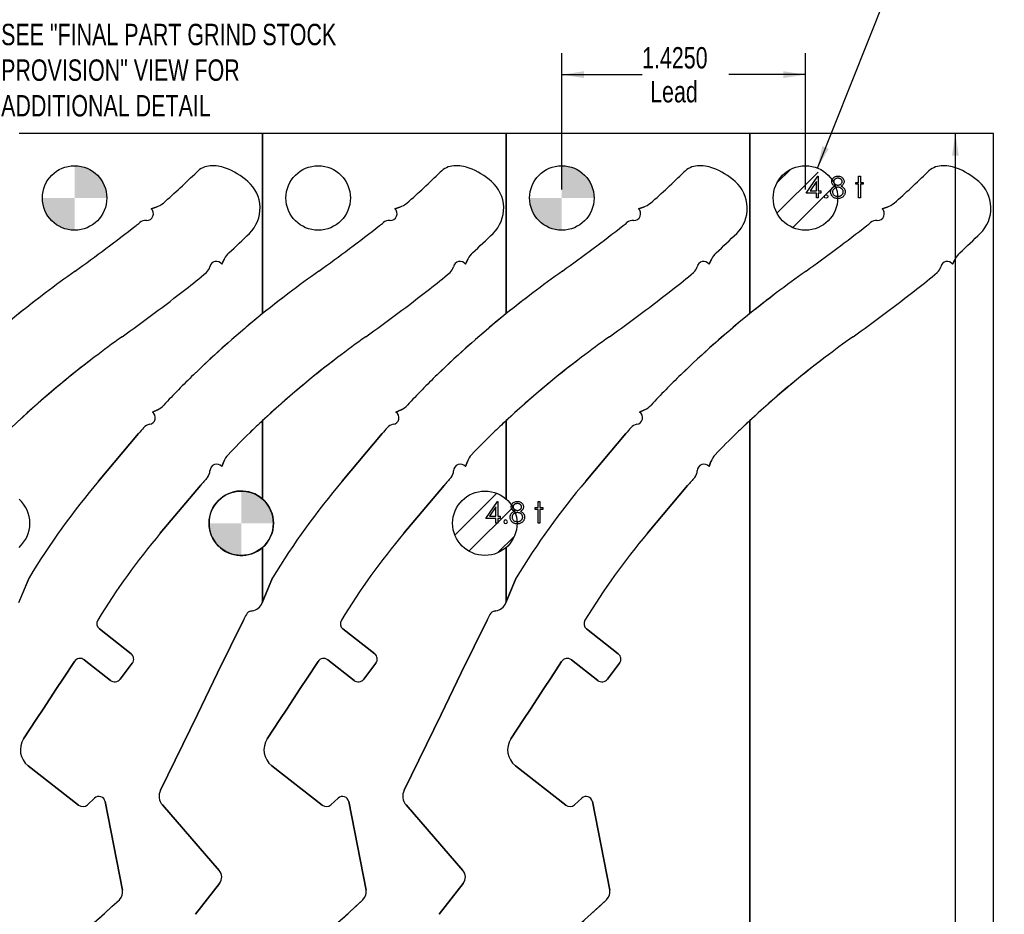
# Model space of a CAD drawing. Header units: inches. Extents: x 0.1 to 87.3, y 0.1 to 33.9.
# Tile 113 of 174: x 42.7 to 48.4, y 22.2 to 27.4. Entities that reach past the tile are written whole.
import ezdxf

# ---------------------------------------------------------------- set-up
doc = ezdxf.new("R2010")
doc.units = ezdxf.units.IN
doc.header["$MEASUREMENT"] = 0
doc.layers.add('DIMENSIONS', color=171, linetype='Continuous')
doc.layers.add('NOTES', color=5, linetype='Continuous')
doc.styles.add('SLDTEXTSTYLE0', font='TXT', dxfattribs={"width": 0.75})
doc.dimstyles.new('SLDDIMSTYLE0', dxfattribs={"dimtxt": 0.125, "dimasz": 0.13, "dimexe": 0, "dimexo": 0.0625, "dimgap": 0.03125, "dimtad": 0, "dimtih": 1, "dimtoh": 1, "dimdec": 4, "dimrnd": 1e-09, "dimzin": 4, "dimdsep": 46, "dimtxsty": 'SLDTEXTSTYLE0', "dimsah": 1, "dimcen": 0.09, "dimadec": 0, "dimazin": 1, "dimtfac": 1, "dimtdec": 4, "dimtofl": 0, "dimtmove": 0, "dimatfit": 3, "dimfxl": 1, "dimfrac": 2, "dimtolj": 1, "dimtzin": 12, "dimarcsym": 0})
doc.dimstyles.new('SLDDIMSTYLE1', dxfattribs={"dimtxt": 0.125, "dimasz": 0.13, "dimexe": 0, "dimexo": 0.0625, "dimgap": 0.03125, "dimtad": 0, "dimtih": 1, "dimtoh": 1, "dimdec": 4, "dimrnd": 1e-09, "dimzin": 4, "dimdsep": 46, "dimtxsty": 'SLDTEXTSTYLE0', "dimsah": 1, "dimcen": 0, "dimadec": 0, "dimazin": 1, "dimtfac": 1, "dimtdec": 4, "dimtofl": 0, "dimtmove": 0, "dimatfit": 3, "dimfxl": 1, "dimfrac": 2, "dimtolj": 1, "dimtzin": 12, "dimarcsym": 0})

# ---------------------------------------------------------------- blocks, each defined once
blk = doc.blocks.new('SW_HATCH_1')
at = {"color": 0, "linetype": 'Continuous', "lineweight": 18}
for p, q in [((0, 0), (-0.0791, -0.0791)), ((0.1619, -0.0149), (-0.0786, -0.2554)), ((0.261, -0.0926), (0.0135, -0.3401))]:
    blk.add_line(p, q, dxfattribs=at)
blk = doc.blocks.new('SW_HATCH_3')
at = {"color": 0, "linetype": 'Continuous', "lineweight": 18}
for p, q in [((0, 0), (-0.2447, -0.2447)), ((0.0945, -0.0823), (-0.1624, -0.3392)), ((0.1036, -0.2499), (0.0052, -0.3483))]:
    blk.add_line(p, q, dxfattribs=at)
blk = doc.blocks.new('_D')
at = {"layer": 'DIMENSIONS'}
for p, q in [((48.1618, 20.4384), (48.1618, 26.7484)), ((48.1618, 19.6468), (48.1618, 20.4384)), ((48.4118, 19.6468), (48.1618, 19.6468))]:
    blk.add_line(p, q, dxfattribs=at)
for points in [[(48.1618, 26.7484), (48.1418, 26.6184), (48.1818, 26.6184)], [(48.1618, 20.4384), (48.1818, 20.5684), (48.1418, 20.5684)]]:
    blk.add_solid(points, dxfattribs=at)
at = {"layer": 'DIMENSIONS', "char_height": 0.125, "attachment_point": 1, "style": 'SLDTEXTSTYLE0'}
for s, insert in [('6.3100', (48.4118, 19.8079)), ('COIL', (48.4684, 19.6095))]:
    blk.add_mtext(s, dxfattribs=dict(at, insert=insert))
blk = doc.blocks.new('_D_1')
at = {"layer": 'DIMENSIONS'}
for p, q in [((47.3545, 26.5464), (47.9244, 27.9742)), ((47.9244, 27.9742), (47.6744, 27.9742))]:
    blk.add_line(p, q, dxfattribs=at)
blk.add_solid([(47.3545, 26.5464), (47.4212, 26.6597), (47.3841, 26.6746)], dxfattribs=at)
at = {"layer": 'DIMENSIONS', "char_height": 0.125, "attachment_point": 1, "style": 'SLDTEXTSTYLE0'}
for s, insert in [('3X', (46.8301, 28.0368)), ('%%c', (47.0702, 28.0348)), ('.3770', (47.2587, 28.0368))]:
    blk.add_mtext(s, dxfattribs=dict(at, insert=insert))
blk = doc.blocks.new('_D_7')
at = {"layer": 'DIMENSIONS'}
for p, q in [((45.8596, 26.4214), (45.8596, 27.218)), ((47.2846, 26.4214), (47.2846, 27.218)), ((45.8596, 27.093), (46.3289, 27.093)), ((47.2846, 27.093), (46.8369, 27.093))]:
    blk.add_line(p, q, dxfattribs=at)
for points in [[(45.8596, 27.093), (45.9896, 27.073), (45.9896, 27.113)], [(47.2846, 27.093), (47.1546, 27.113), (47.1546, 27.073)]]:
    blk.add_solid(points, dxfattribs=at)
at = {"layer": 'DIMENSIONS', "char_height": 0.125, "attachment_point": 1, "style": 'SLDTEXTSTYLE0'}
for s, insert in [('1.4250', (46.3289, 27.2541)), ('Lead', (46.3762, 27.0557))]:
    blk.add_mtext(s, dxfattribs=dict(at, insert=insert))
blk = doc.blocks.new('SW_DOWELSYMBOL_0')
at = {"linetype": 'Continuous', "lineweight": 18}
h = blk.add_hatch(color=0, dxfattribs=at)
edge = h.paths.add_edge_path(flags=0)
edge.add_arc((0, 0), 0.1885, 0, 90)
edge.add_line((0, 0.1885), (0, 0))
edge.add_line((0, 0), (0.1885, 0))
h = blk.add_hatch(color=0, dxfattribs=at)
edge = h.paths.add_edge_path(flags=0)
edge.add_arc((0, 0), 0.1885, 180, 270)
edge.add_line((0, -0.1885), (0, 0))
edge.add_line((0, 0), (-0.1885, 0))
at = {"layer": 'NOTES', "color": 0}
blk.add_circle((0, 0), 0.1885, dxfattribs=at)
blk = doc.blocks.new('SW_DOWELSYMBOL_1')
at = {"linetype": 'Continuous', "lineweight": 18}
h = blk.add_hatch(color=0, dxfattribs=at)
edge = h.paths.add_edge_path(flags=0)
edge.add_arc((0, 0), 0.1885, 0, 90)
edge.add_line((0, 0.1885), (0, 0))
edge.add_line((0, 0), (0.1885, 0))
h = blk.add_hatch(color=0, dxfattribs=at)
edge = h.paths.add_edge_path(flags=0)
edge.add_arc((0, 0), 0.1885, 180, 270)
edge.add_line((0, -0.1885), (0, 0))
edge.add_line((0, 0), (-0.1885, 0))
at = {"layer": 'NOTES', "color": 0}
blk.add_circle((0, 0), 0.1885, dxfattribs=at)
blk = doc.blocks.new('SW_DOWELSYMBOL_2')
at = {"linetype": 'Continuous', "lineweight": 18}
h = blk.add_hatch(color=0, dxfattribs=at)
edge = h.paths.add_edge_path(flags=0)
edge.add_arc((0, 0), 0.1885, 0, 90)
edge.add_line((0, 0.1885), (0, 0))
edge.add_line((0, 0), (0.1885, 0))
h = blk.add_hatch(color=0, dxfattribs=at)
edge = h.paths.add_edge_path(flags=0)
edge.add_arc((0, 0), 0.1885, 180, 270)
edge.add_line((0, -0.1885), (0, 0))
edge.add_line((0, 0), (-0.1885, 0))
at = {"layer": 'NOTES', "color": 0}
blk.add_circle((0, 0), 0.1885, dxfattribs=at)

msp = doc.modelspace()

# ---------------------------------------------------------------- linework, layer by layer
at = {"color": 7, "linetype": 'Continuous', "lineweight": 25}
for p, q in [((44.10957, 26.74835), (42.68457, 26.74835)), ((44.10957, 25.69488), (44.10957, 26.74835)), ((44.10957, 26.74835), (44.10957, 25.69488)), ((45.53457, 26.74835), (44.10957, 26.74835)), ((46.95957, 26.74835), (45.53457, 26.74835)), ((45.53457, 26.74835), (45.53457, 25.69488)), ((45.53457, 25.69488), (45.53457, 26.74835)), ((46.95957, 25.69488), (46.95957, 26.74835)), ((46.95957, 26.74835), (46.95957, 25.69488)), ((48.38457, 26.74835), (46.95957, 26.74835)), ((48.38457, 20.43835), (48.38457, 26.74835)), ((43.45772, 26.30866), (43.48722, 26.31825)), ((43.48722, 26.31825), (43.45772, 26.30866)), ((44.88272, 26.30866), (44.91222, 26.31825)), ((44.91222, 26.31825), (44.88272, 26.30866)), ((46.30772, 26.30866), (46.33722, 26.31825)), ((46.33722, 26.31825), (46.30772, 26.30866)), ((47.73272, 26.30866), (47.76222, 26.31825)), ((47.76222, 26.31825), (47.73272, 26.30866)), ((43.88515, 26.01441), (43.8706, 25.98454)), ((43.8706, 25.98454), (43.88515, 26.01441)), ((45.31015, 26.01441), (45.2956, 25.98454)), ((45.2956, 25.98454), (45.31015, 26.01441)), ((46.73515, 26.01441), (46.7206, 25.98454)), ((46.7206, 25.98454), (46.73515, 26.01441)), ((48.16015, 26.01441), (48.1456, 25.98454)), ((48.1456, 25.98454), (48.16015, 26.01441)), ((43.46449, 25.11849), (43.49418, 25.1323)), ((43.49418, 25.1323), (43.46449, 25.11849)), ((44.88949, 25.11849), (44.91918, 25.1323)), ((44.91918, 25.1323), (44.88949, 25.11849)), ((46.31449, 25.11849), (46.34418, 25.1323)), ((46.34418, 25.1323), (46.31449, 25.11849)), ((44.10957, 24.60944), (44.10957, 25.06934)), ((44.10957, 25.06934), (44.10957, 24.60944)), ((45.53457, 25.06934), (45.53457, 24.60944)), ((45.53457, 24.60944), (45.53457, 25.06934)), ((46.95957, 20.59835), (46.95957, 25.06934)), ((46.95957, 25.06934), (46.95957, 20.59835)), ((43.14973, 24.71468), (43.38434, 24.99308)), ((43.38434, 24.99308), (43.14973, 24.71468)), ((44.57473, 24.71468), (44.80934, 24.99308)), ((44.80934, 24.99308), (44.57473, 24.71468)), ((45.99973, 24.71468), (46.23434, 24.99308)), ((46.23434, 24.99308), (45.99973, 24.71468)), ((43.88203, 24.82937), (43.87091, 24.80007)), ((43.87091, 24.80007), (43.88203, 24.82937)), ((45.30703, 24.82937), (45.29591, 24.80007)), ((45.29591, 24.80007), (45.30703, 24.82937)), ((46.73203, 24.82937), (46.72091, 24.80007)), ((46.72091, 24.80007), (46.73203, 24.82937)), ((43.74561, 24.68863), (43.511, 24.41024)), ((43.511, 24.41024), (43.74561, 24.68863)), ((45.17061, 24.68863), (44.936, 24.41024)), ((44.936, 24.41024), (45.17061, 24.68863)), ((46.59561, 24.68863), (46.361, 24.41024)), ((46.361, 24.41024), (46.59561, 24.68863)), ((44.10957, 24.00818), (44.10957, 24.32726)), ((44.10957, 24.32726), (44.10957, 24.00818)), ((45.53457, 24.32726), (45.53457, 24.00818)), ((45.53457, 24.00818), (45.53457, 24.32726)), ((42.74314, 24.14972), (42.68233, 24.00275)), ((42.68457, 24.00818), (42.74314, 24.14972)), ((44.16814, 24.14972), (44.10733, 24.00275)), ((44.10957, 24.00818), (44.16814, 24.14972)), ((45.59314, 24.14972), (45.53233, 24.00275)), ((45.53457, 24.00818), (45.59314, 24.14972)), ((44.10733, 24.00275), (44.10957, 24.00818)), ((45.53233, 24.00275), (45.53457, 24.00818)), ((43.84591, 23.5936), (43.9971, 23.90189)), ((43.9971, 23.90189), (43.84591, 23.5936)), ((44.04149, 23.95412), (44.0483, 23.95533)), ((44.0483, 23.95533), (44.04149, 23.95412)), ((45.27091, 23.5936), (45.4221, 23.90189)), ((45.4221, 23.90189), (45.27091, 23.5936)), ((45.46649, 23.95412), (45.4733, 23.95533)), ((45.4733, 23.95533), (45.46649, 23.95412)), ((43.1544, 23.8498), (43.34014, 23.70468)), ((43.34014, 23.70468), (43.1544, 23.8498)), ((44.5794, 23.8498), (44.76514, 23.70468)), ((44.76514, 23.70468), (44.5794, 23.8498)), ((46.0044, 23.8498), (46.19014, 23.70468)), ((46.19014, 23.70468), (46.0044, 23.8498)), ((43.00856, 23.65973), (42.9448, 23.56202)), ((42.9448, 23.56202), (43.00856, 23.65973)), ((43.22003, 23.54872), (43.06577, 23.66923)), ((43.06577, 23.66923), (43.22003, 23.54872)), ((43.34732, 23.6489), (43.27646, 23.55598)), ((43.27646, 23.55598), (43.34732, 23.6489)), ((44.43356, 23.65973), (44.3698, 23.56202)), ((44.3698, 23.56202), (44.43356, 23.65973)), ((44.64503, 23.54872), (44.49077, 23.66923)), ((44.49077, 23.66923), (44.64503, 23.54872)), ((44.77232, 23.6489), (44.70146, 23.55598)), ((44.70146, 23.55598), (44.77232, 23.6489)), ((45.85856, 23.65973), (45.7948, 23.56202)), ((45.7948, 23.56202), (45.85856, 23.65973)), ((46.07003, 23.54872), (45.91577, 23.66923)), ((45.91577, 23.66923), (46.07003, 23.54872)), ((46.19732, 23.6489), (46.12646, 23.55598)), ((46.12646, 23.55598), (46.19732, 23.6489)), ((42.9448, 23.56202), (42.90458, 23.50188)), ((42.90458, 23.50188), (42.9448, 23.56202)), ((43.72933, 23.34984), (43.84591, 23.5936)), ((43.84591, 23.5936), (43.72933, 23.34984)), ((44.3698, 23.56202), (44.32958, 23.50188)), ((44.32958, 23.50188), (44.3698, 23.56202)), ((45.15433, 23.34984), (45.27091, 23.5936)), ((45.27091, 23.5936), (45.15433, 23.34984)), ((45.7948, 23.56202), (45.75458, 23.50188)), ((45.75458, 23.50188), (45.7948, 23.56202)), ((42.90458, 23.50188), (42.82562, 23.38099)), ((42.82562, 23.38099), (42.90458, 23.50188)), ((44.32958, 23.50188), (44.25062, 23.38099)), ((44.25062, 23.38099), (44.32958, 23.50188)), ((45.75458, 23.50188), (45.67562, 23.38099)), ((45.67562, 23.38099), (45.75458, 23.50188)), ((42.82562, 23.38099), (42.78545, 23.32084)), ((42.78545, 23.32084), (42.82562, 23.38099)), ((43.51195, 22.90661), (43.72933, 23.34984)), ((43.72933, 23.34984), (43.51195, 22.90661)), ((44.25062, 23.38099), (44.21045, 23.32084)), ((44.21045, 23.32084), (44.25062, 23.38099)), ((44.93695, 22.90661), (45.15433, 23.34984)), ((45.15433, 23.34984), (44.93695, 22.90661)), ((45.67562, 23.38099), (45.63545, 23.32084)), ((45.63545, 23.32084), (45.67562, 23.38099)), ((42.78545, 23.32084), (42.71169, 23.2078)), ((42.71169, 23.2078), (42.78545, 23.32084)), ((44.21045, 23.32084), (44.13669, 23.2078)), ((44.13669, 23.2078), (44.21045, 23.32084)), ((45.63545, 23.32084), (45.56169, 23.2078)), ((45.56169, 23.2078), (45.63545, 23.32084)), ((42.73788, 23.05018), (43.03336, 22.81933)), ((43.03336, 22.81933), (42.73788, 23.05018)), ((44.16288, 23.05018), (44.45836, 22.81933)), ((44.45836, 22.81933), (44.16288, 23.05018)), ((45.58788, 23.05018), (45.88336, 22.81933)), ((45.88336, 22.81933), (45.58788, 23.05018)), ((43.08439, 22.82152), (43.12591, 22.8601)), ((43.12591, 22.8601), (43.08439, 22.82152)), ((43.18881, 22.83962), (43.28971, 22.32186)), ((43.28971, 22.32186), (43.18881, 22.83962)), ((43.85568, 22.43783), (43.52322, 22.82028)), ((43.52322, 22.82028), (43.85568, 22.43783)), ((44.50939, 22.82152), (44.55091, 22.8601)), ((44.55091, 22.8601), (44.50939, 22.82152)), ((44.61381, 22.83962), (44.71471, 22.32186)), ((44.71471, 22.32186), (44.61381, 22.83962)), ((45.28068, 22.43783), (44.94822, 22.82028)), ((44.94822, 22.82028), (45.28068, 22.43783)), ((45.93439, 22.82152), (45.97591, 22.8601)), ((45.97591, 22.8601), (45.93439, 22.82152)), ((46.03881, 22.83962), (46.13971, 22.32186)), ((46.13971, 22.32186), (46.03881, 22.83962)), ((43.71629, 22.18056), (43.85768, 22.36153)), ((43.85768, 22.36153), (43.71629, 22.18056)), ((45.14129, 22.18056), (45.28268, 22.36153)), ((45.28268, 22.36153), (45.14129, 22.18056))]:
    msp.add_line(p, q, dxfattribs=at)
at = {"color": 7, "linetype": 'Continuous', "flags": 128}
for points in [[(47.35762, 26.49956), (47.35989, 26.49956), (47.35989, 26.49956), (47.35989, 26.41302), (47.35989, 26.41302), (47.37432, 26.41302), (47.37432, 26.41302), (47.37432, 26.4002), (47.37432, 26.4002), (47.35989, 26.4002), (47.35989, 26.4002), (47.35989, 26.37135), (47.35989, 26.37135), (47.34868, 26.37135), (47.34868, 26.37135), (47.34868, 26.4002), (47.34868, 26.4002), (47.28938, 26.4002), (47.28938, 26.4002), (47.35762, 26.49956)], [(47.49278, 26.44099), (47.49584, 26.43936), (47.49867, 26.43768), (47.50127, 26.43593), (47.50367, 26.43415), (47.50588, 26.4323), (47.50786, 26.43037), (47.50961, 26.42842), (47.51116, 26.42639), (47.51251, 26.42431), (47.51369, 26.42216), (47.51469, 26.41993), (47.51549, 26.41765), (47.51614, 26.41527), (47.5166, 26.41284), (47.51685, 26.41034), (47.51695, 26.40776), (47.51695, 26.40776), (47.5168, 26.40415), (47.51634, 26.40065), (47.51562, 26.39724), (47.51459, 26.39396), (47.51324, 26.39076), (47.51161, 26.3877), (47.50971, 26.38472), (47.50748, 26.38187), (47.50748, 26.38187), (47.50443, 26.37866), (47.50107, 26.37586), (47.49739, 26.3735), (47.49338, 26.37158), (47.48908, 26.37007), (47.48447, 26.369), (47.47954, 26.36837), (47.4743, 26.36815), (47.4743, 26.36815), (47.46927, 26.36835), (47.46454, 26.3689), (47.4601, 26.36985), (47.45602, 26.37115), (47.45222, 26.37285), (47.44876, 26.37493), (47.44561, 26.37736), (47.44275, 26.38019), (47.44022, 26.38324), (47.43804, 26.38637), (47.43622, 26.38958), (47.43469, 26.39286), (47.43351, 26.39622), (47.43269, 26.39965), (47.43219, 26.40315), (47.43201, 26.40673), (47.43201, 26.40673), (47.43211, 26.40936), (47.43239, 26.41192), (47.43284, 26.41439), (47.43346, 26.41682), (47.43429, 26.41918), (47.43529, 26.42146), (47.43647, 26.42368), (47.43782, 26.42584), (47.4394, 26.42794), (47.44117, 26.42997), (47.4432, 26.43195), (47.44546, 26.43388), (47.44791, 26.43575), (47.45061, 26.43756), (47.45352, 26.43931), (47.45667, 26.44099), (47.45667, 26.44099), (47.45239, 26.44347), (47.44869, 26.44625), (47.44556, 26.44928), (47.44298, 26.45261), (47.44097, 26.45614), (47.43957, 26.45979), (47.4387, 26.46357), (47.43842, 26.46748), (47.43842, 26.46748), (47.43872, 26.47146), (47.43962, 26.47539), (47.44115, 26.4793), (47.44325, 26.48313), (47.44591, 26.48676), (47.44901, 26.48997), (47.45257, 26.49277), (47.4566, 26.49517), (47.46096, 26.4971), (47.46549, 26.49845), (47.47017, 26.49928), (47.47505, 26.49956), (47.47505, 26.49956), (47.47981, 26.49928), (47.48437, 26.49845), (47.48875, 26.49705), (47.49296, 26.49512), (47.49686, 26.49272), (47.50029, 26.48989), (47.5033, 26.48669), (47.50585, 26.48308), (47.50791, 26.47925), (47.50936, 26.47529), (47.51023, 26.47126), (47.51054, 26.46713), (47.51054, 26.46713), (47.51026, 26.46307), (47.50943, 26.45924), (47.50803, 26.45564), (47.5061, 26.45226), (47.5036, 26.4491), (47.50057, 26.4462), (47.49694, 26.44347), (47.49278, 26.44099)], [(47.59547, 26.49956), (47.60669, 26.49956), (47.60669, 26.49956), (47.60669, 26.4627), (47.60669, 26.4627), (47.62271, 26.4627), (47.62271, 26.4627), (47.62271, 26.45148), (47.62271, 26.45148), (47.60669, 26.45148), (47.60669, 26.45148), (47.60669, 26.37135), (47.60669, 26.37135), (47.59547, 26.37135), (47.59547, 26.37135), (47.59547, 26.45148), (47.59547, 26.45148), (47.57945, 26.45148), (47.57945, 26.45148), (47.57945, 26.4627), (47.57945, 26.4627), (47.59547, 26.4627), (47.59547, 26.4627), (47.59547, 26.49956)], [(47.34868, 26.41302), (47.34868, 26.4673), (47.34868, 26.4673), (47.31142, 26.41302), (47.31142, 26.41302), (47.34868, 26.41302)], [(47.47443, 26.48674), (47.4718, 26.48664), (47.46929, 26.48638), (47.46692, 26.48593), (47.46464, 26.48531), (47.46246, 26.48448), (47.46043, 26.48351), (47.4585, 26.48233), (47.45667, 26.48098), (47.45502, 26.4795), (47.45359, 26.47797), (47.45239, 26.47637), (47.45139, 26.47469), (47.45064, 26.47294), (47.45009, 26.47114), (47.44974, 26.46926), (47.44964, 26.4673), (47.44964, 26.4673), (47.44976, 26.46535), (47.45011, 26.46347), (47.45069, 26.46162), (47.45154, 26.45982), (47.45259, 26.45806), (47.45389, 26.45634), (47.45542, 26.45468), (47.4572, 26.45306), (47.45913, 26.45155), (47.46116, 26.45025), (47.46323, 26.44918), (47.46541, 26.44827), (47.46767, 26.44757), (47.47, 26.44707), (47.4724, 26.44677), (47.47488, 26.44667), (47.47488, 26.44667), (47.47806, 26.44685), (47.48116, 26.4474), (47.48417, 26.4483), (47.4871, 26.44955), (47.48983, 26.45113), (47.49223, 26.45298), (47.49431, 26.45508), (47.49609, 26.45746), (47.49749, 26.45999), (47.49852, 26.4625), (47.49912, 26.46503), (47.49932, 26.46755), (47.49932, 26.46755), (47.49922, 26.46933), (47.49892, 26.47106), (47.49842, 26.47274), (47.49771, 26.47442), (47.49681, 26.47604), (47.49574, 26.47762), (47.49443, 26.47917), (47.49293, 26.4807), (47.49125, 26.4821), (47.4894, 26.48333), (47.48735, 26.48438), (47.48512, 26.48523), (47.48272, 26.48588), (47.48014, 26.48636), (47.47738, 26.48664), (47.47443, 26.48674)], [(47.47515, 26.43385), (47.47182, 26.43373), (47.46864, 26.43332), (47.46559, 26.4327), (47.46268, 26.4318), (47.4599, 26.43062), (47.45725, 26.42919), (47.45475, 26.42752), (47.45239, 26.42559), (47.45024, 26.42348), (47.44839, 26.42131), (47.44681, 26.41903), (47.44553, 26.41667), (47.4445, 26.41422), (47.4438, 26.41169), (47.44338, 26.40906), (47.44323, 26.40636), (47.44323, 26.40636), (47.44348, 26.403), (47.4442, 26.39977), (47.44543, 26.39659), (47.44713, 26.39354), (47.44929, 26.39068), (47.45184, 26.3882), (47.45477, 26.38602), (47.4581, 26.38422), (47.46178, 26.38279), (47.46571, 26.38179), (47.46995, 26.38117), (47.47443, 26.38097), (47.47443, 26.38097), (47.47793, 26.38109), (47.48124, 26.38147), (47.48437, 26.38209), (47.4873, 26.38297), (47.49005, 26.38407), (47.49263, 26.38545), (47.49504, 26.38705), (47.49724, 26.38893), (47.49922, 26.39096), (47.50095, 26.39309), (47.50242, 26.39529), (47.5036, 26.39757), (47.50453, 26.39992), (47.5052, 26.40238), (47.5056, 26.4049), (47.50573, 26.40753), (47.50573, 26.40753), (47.50558, 26.41009), (47.50518, 26.41254), (47.50448, 26.41495), (47.5035, 26.41727), (47.50222, 26.41953), (47.50069, 26.42171), (47.49887, 26.42381), (47.49676, 26.42584), (47.49446, 26.42772), (47.49206, 26.42934), (47.48953, 26.43072), (47.48687, 26.43185), (47.48412, 26.43272), (47.48124, 26.43335), (47.47826, 26.43373), (47.47515, 26.43385)], [(45.48262, 24.59656), (45.48489, 24.59656), (45.48489, 24.59656), (45.48489, 24.51002), (45.48489, 24.51002), (45.49932, 24.51002), (45.49932, 24.51002), (45.49932, 24.4972), (45.49932, 24.4972), (45.48489, 24.4972), (45.48489, 24.4972), (45.48489, 24.46835), (45.48489, 24.46835), (45.47368, 24.46835), (45.47368, 24.46835), (45.47368, 24.4972), (45.47368, 24.4972), (45.41438, 24.4972), (45.41438, 24.4972), (45.48262, 24.59656)], [(45.61778, 24.53799), (45.62084, 24.53636), (45.62367, 24.53468), (45.62627, 24.53293), (45.62867, 24.53115), (45.63088, 24.5293), (45.63286, 24.52737), (45.63461, 24.52542), (45.63616, 24.52339), (45.63751, 24.52131), (45.63869, 24.51916), (45.63969, 24.51693), (45.64049, 24.51465), (45.64114, 24.51227), (45.6416, 24.50984), (45.64185, 24.50734), (45.64195, 24.50476), (45.64195, 24.50476), (45.6418, 24.50115), (45.64134, 24.49765), (45.64062, 24.49424), (45.63959, 24.49096), (45.63824, 24.48776), (45.63661, 24.4847), (45.63471, 24.48172), (45.63248, 24.47887), (45.63248, 24.47887), (45.62943, 24.47566), (45.62607, 24.47286), (45.62239, 24.4705), (45.61838, 24.46858), (45.61408, 24.46707), (45.60947, 24.466), (45.60454, 24.46537), (45.5993, 24.46515), (45.5993, 24.46515), (45.59427, 24.46535), (45.58954, 24.4659), (45.5851, 24.46685), (45.58102, 24.46815), (45.57722, 24.46985), (45.57376, 24.47193), (45.57061, 24.47436), (45.56775, 24.47719), (45.56522, 24.48024), (45.56304, 24.48337), (45.56122, 24.48658), (45.55969, 24.48986), (45.55851, 24.49322), (45.55769, 24.49665), (45.55719, 24.50015), (45.55701, 24.50373), (45.55701, 24.50373), (45.55711, 24.50636), (45.55739, 24.50892), (45.55784, 24.51139), (45.55846, 24.51382), (45.55929, 24.51618), (45.56029, 24.51846), (45.56147, 24.52068), (45.56282, 24.52284), (45.5644, 24.52494), (45.56617, 24.52697), (45.5682, 24.52895), (45.57046, 24.53088), (45.57291, 24.53275), (45.57561, 24.53456), (45.57852, 24.53631), (45.58167, 24.53799), (45.58167, 24.53799), (45.57739, 24.54047), (45.57369, 24.54325), (45.57056, 24.54628), (45.56798, 24.54961), (45.56597, 24.55314), (45.56457, 24.55679), (45.5637, 24.56057), (45.56342, 24.56448), (45.56342, 24.56448), (45.56372, 24.56846), (45.56462, 24.57239), (45.56615, 24.5763), (45.56825, 24.58013), (45.57091, 24.58376), (45.57401, 24.58697), (45.57757, 24.58977), (45.5816, 24.59217), (45.58596, 24.5941), (45.59049, 24.59545), (45.59517, 24.59628), (45.60005, 24.59656), (45.60005, 24.59656), (45.60481, 24.59628), (45.60937, 24.59545), (45.61375, 24.59405), (45.61796, 24.59212), (45.62186, 24.58972), (45.62529, 24.58689), (45.6283, 24.58369), (45.63085, 24.58008), (45.63291, 24.57625), (45.63436, 24.57229), (45.63523, 24.56826), (45.63554, 24.56413), (45.63554, 24.56413), (45.63526, 24.56007), (45.63443, 24.55624), (45.63303, 24.55264), (45.6311, 24.54926), (45.6286, 24.5461), (45.62557, 24.5432), (45.62194, 24.54047), (45.61778, 24.53799)], [(45.72047, 24.59656), (45.73169, 24.59656), (45.73169, 24.59656), (45.73169, 24.5597), (45.73169, 24.5597), (45.74771, 24.5597), (45.74771, 24.5597), (45.74771, 24.54848), (45.74771, 24.54848), (45.73169, 24.54848), (45.73169, 24.54848), (45.73169, 24.46835), (45.73169, 24.46835), (45.72047, 24.46835), (45.72047, 24.46835), (45.72047, 24.54848), (45.72047, 24.54848), (45.70445, 24.54848), (45.70445, 24.54848), (45.70445, 24.5597), (45.70445, 24.5597), (45.72047, 24.5597), (45.72047, 24.5597), (45.72047, 24.59656)], [(45.47368, 24.51002), (45.47368, 24.5643), (45.47368, 24.5643), (45.43642, 24.51002), (45.43642, 24.51002), (45.47368, 24.51002)], [(45.59943, 24.58374), (45.5968, 24.58364), (45.59429, 24.58338), (45.59192, 24.58293), (45.58964, 24.58231), (45.58746, 24.58148), (45.58543, 24.58051), (45.5835, 24.57933), (45.58167, 24.57798), (45.58002, 24.5765), (45.57859, 24.57497), (45.57739, 24.57337), (45.57639, 24.57169), (45.57564, 24.56994), (45.57509, 24.56814), (45.57474, 24.56626), (45.57464, 24.5643), (45.57464, 24.5643), (45.57476, 24.56235), (45.57511, 24.56047), (45.57569, 24.55862), (45.57654, 24.55682), (45.57759, 24.55506), (45.57889, 24.55334), (45.58042, 24.55168), (45.5822, 24.55006), (45.58413, 24.54855), (45.58616, 24.54725), (45.58823, 24.54618), (45.59041, 24.54527), (45.59267, 24.54457), (45.595, 24.54407), (45.5974, 24.54377), (45.59988, 24.54367), (45.59988, 24.54367), (45.60306, 24.54385), (45.60616, 24.5444), (45.60917, 24.5453), (45.6121, 24.54655), (45.61483, 24.54813), (45.61723, 24.54998), (45.61931, 24.55208), (45.62109, 24.55446), (45.62249, 24.55699), (45.62352, 24.5595), (45.62412, 24.56203), (45.62432, 24.56455), (45.62432, 24.56455), (45.62422, 24.56633), (45.62392, 24.56806), (45.62342, 24.56974), (45.62271, 24.57142), (45.62181, 24.57304), (45.62074, 24.57462), (45.61943, 24.57617), (45.61793, 24.5777), (45.61625, 24.5791), (45.6144, 24.58033), (45.61235, 24.58138), (45.61012, 24.58223), (45.60772, 24.58288), (45.60514, 24.58336), (45.60238, 24.58364), (45.59943, 24.58374)], [(45.60015, 24.53085), (45.59682, 24.53073), (45.59364, 24.53032), (45.59059, 24.5297), (45.58768, 24.5288), (45.5849, 24.52762), (45.58225, 24.52619), (45.57975, 24.52452), (45.57739, 24.52259), (45.57524, 24.52048), (45.57339, 24.51831), (45.57181, 24.51603), (45.57053, 24.51367), (45.5695, 24.51122), (45.5688, 24.50869), (45.56838, 24.50606), (45.56823, 24.50336), (45.56823, 24.50336), (45.56848, 24.5), (45.5692, 24.49677), (45.57043, 24.49359), (45.57213, 24.49054), (45.57429, 24.48768), (45.57684, 24.4852), (45.57977, 24.48302), (45.5831, 24.48122), (45.58678, 24.47979), (45.59071, 24.47879), (45.59495, 24.47817), (45.59943, 24.47797), (45.59943, 24.47797), (45.60293, 24.47809), (45.60624, 24.47847), (45.60937, 24.47909), (45.6123, 24.47997), (45.61505, 24.48107), (45.61763, 24.48245), (45.62004, 24.48405), (45.62224, 24.48593), (45.62422, 24.48796), (45.62595, 24.49009), (45.62742, 24.49229), (45.6286, 24.49457), (45.62953, 24.49692), (45.6302, 24.49938), (45.6306, 24.5019), (45.63073, 24.50453), (45.63073, 24.50453), (45.63058, 24.50709), (45.63018, 24.50954), (45.62948, 24.51195), (45.6285, 24.51427), (45.62722, 24.51653), (45.62569, 24.51871), (45.62387, 24.52081), (45.62176, 24.52284), (45.61946, 24.52472), (45.61706, 24.52634), (45.61453, 24.52772), (45.61187, 24.52885), (45.60912, 24.52972), (45.60624, 24.53035), (45.60326, 24.53073), (45.60015, 24.53085)]]:
    msp.add_lwpolyline(points, dxfattribs=at)
at = {"color": 7, "linetype": 'Continuous', "lineweight": 25}
for centre in [(43.00957, 26.37135), (44.43457, 26.37135), (45.85957, 26.37135), (47.28457, 26.37135), (45.40957, 24.46835)]:
    msp.add_circle(centre, 0.1885, dxfattribs=at)
for centre, radius, start, end in [((43.81282, 26.43414), 0.12598, 94.325622, 134.890662), ((43.81282, 26.43414), 0.12598, 94.325622, 134.890662), ((43.81876, 26.35563), 0.20472, 68.939932, 94.325622), ((43.81876, 26.35563), 0.20472, 68.939932, 94.325622), ((45.23782, 26.43414), 0.12598, 94.325622, 134.890662), ((45.23782, 26.43414), 0.12598, 94.325622, 134.890662), ((45.24376, 26.35563), 0.20472, 68.939932, 94.325622), ((45.24376, 26.35563), 0.20472, 68.939932, 94.325622), ((46.66282, 26.43414), 0.12598, 94.325622, 134.890662), ((46.66282, 26.43414), 0.12598, 94.325622, 134.890662), ((46.66876, 26.35563), 0.20472, 68.939932, 94.325622), ((46.66876, 26.35563), 0.20472, 68.939932, 94.325622), ((48.08782, 26.43414), 0.12598, 94.325622, 134.890662), ((48.08782, 26.43414), 0.12598, 94.325622, 134.890662), ((48.09376, 26.35563), 0.20472, 68.939932, 94.325622), ((48.09376, 26.35563), 0.20472, 68.939932, 94.325622), ((40.94534, 29.31259), 3.93701, 311.011682, 314.890662), ((40.94534, 29.31259), 3.93701, 311.011682, 314.890662), ((43.73387, 26.13518), 0.44094, 48.889302, 68.939932), ((43.73387, 26.13518), 0.44094, 48.889302, 68.939932), ((42.37034, 29.31259), 3.93701, 311.011682, 314.890662), ((42.37034, 29.31259), 3.93701, 311.011682, 314.890662), ((45.15887, 26.13518), 0.44094, 48.889302, 68.939932), ((45.15887, 26.13518), 0.44094, 48.889302, 68.939932), ((43.79534, 29.31259), 3.93701, 311.011682, 314.890662), ((43.79534, 29.31259), 3.93701, 311.011682, 314.890662), ((46.58387, 26.13518), 0.44094, 48.889302, 68.939932), ((46.58387, 26.13518), 0.44094, 48.889302, 68.939932), ((45.22034, 29.31259), 3.93701, 311.011682, 314.890662), ((45.22034, 29.31259), 3.93701, 311.011682, 314.890662), ((48.00887, 26.13518), 0.44094, 48.889302, 68.939932), ((48.00887, 26.13518), 0.44094, 48.889302, 68.939932), ((43.88797, 26.31176), 0.20659, 314.43896, 48.889302), ((43.88797, 26.31176), 0.20659, 314.43896, 48.889302), ((45.31297, 26.31176), 0.20659, 314.43896, 48.889302), ((45.31297, 26.31176), 0.20659, 314.43896, 48.889302), ((46.73797, 26.31176), 0.20659, 314.43896, 48.889302), ((46.73797, 26.31176), 0.20659, 314.43896, 48.889302), ((48.16297, 26.31176), 0.20659, 314.43896, 48.889302), ((48.16297, 26.31176), 0.20659, 314.43896, 48.889302), ((43.45011, 26.43237), 0.12, 288.015586, 311.011682), ((43.45011, 26.43237), 0.12, 288.015586, 311.011682), ((44.87511, 26.43237), 0.12, 288.015586, 311.011682), ((44.87511, 26.43237), 0.12, 288.015586, 311.011682), ((46.30011, 26.43237), 0.12, 288.015586, 311.011682), ((46.30011, 26.43237), 0.12, 288.015586, 311.011682), ((47.72511, 26.43237), 0.12, 288.015586, 311.011682), ((47.72511, 26.43237), 0.12, 288.015586, 311.011682), ((43.43149, 26.27929), 0.03937, 267.899924, 48.233367), ((43.43149, 26.27929), 0.03937, 267.899924, 48.233367), ((44.85649, 26.27929), 0.03937, 267.899924, 48.233367), ((44.85649, 26.27929), 0.03937, 267.899924, 48.233367), ((46.28149, 26.27929), 0.03937, 267.899924, 48.233367), ((46.28149, 26.27929), 0.03937, 267.899924, 48.233367), ((47.70649, 26.27929), 0.03937, 267.899924, 48.233367), ((47.70649, 26.27929), 0.03937, 267.899924, 48.233367), ((36.927, 34.45671), 10.46457, 305.563918, 307.995228), ((36.927, 34.45671), 10.46457, 305.563918, 307.995228), ((40.94534, 29.31259), 3.93701, 307.995228, 308.396025), ((40.94534, 29.31259), 3.93701, 307.995228, 308.396025), ((43.42785, 26.17999), 0.06, 87.899924, 128.396025), ((43.42785, 26.17999), 0.06, 87.899924, 128.396025), ((38.352, 34.45671), 10.46457, 305.563918, 307.995228), ((38.352, 34.45671), 10.46457, 305.563918, 307.995228), ((42.37034, 29.31259), 3.93701, 307.995228, 308.396025), ((42.37034, 29.31259), 3.93701, 307.995228, 308.396025), ((44.85285, 26.17999), 0.06, 87.899924, 128.396025), ((44.85285, 26.17999), 0.06, 87.899924, 128.396025), ((39.777, 34.45671), 10.46457, 305.563918, 307.995228), ((39.777, 34.45671), 10.46457, 305.563918, 307.995228), ((43.79534, 29.31259), 3.93701, 307.995228, 308.396025), ((43.79534, 29.31259), 3.93701, 307.995228, 308.396025), ((46.27785, 26.17999), 0.06, 87.899924, 128.396025), ((46.27785, 26.17999), 0.06, 87.899924, 128.396025), ((41.202, 34.45671), 10.46457, 305.563918, 307.995228), ((41.202, 34.45671), 10.46457, 305.563918, 307.995228), ((45.22034, 29.31259), 3.93701, 307.995228, 308.396025), ((45.22034, 29.31259), 3.93701, 307.995228, 308.396025), ((47.70285, 26.17999), 0.06, 87.899924, 128.396025), ((47.70285, 26.17999), 0.06, 87.899924, 128.396025), ((40.94534, 29.31259), 4.40945, 312.288339, 314.43896), ((40.94534, 29.31259), 4.40945, 312.288339, 314.43896), ((42.37034, 29.31259), 4.40945, 312.288339, 314.43896), ((42.37034, 29.31259), 4.40945, 312.288339, 314.43896), ((43.79534, 29.31259), 4.40945, 312.288339, 314.43896), ((43.79534, 29.31259), 4.40945, 312.288339, 314.43896), ((45.22034, 29.31259), 4.40945, 312.288339, 314.43896), ((45.22034, 29.31259), 4.40945, 312.288339, 314.43896), ((43.99303, 25.96185), 0.12, 132.288339, 154.023678), ((43.99303, 25.96185), 0.12, 132.288339, 154.023678), ((45.41803, 25.96185), 0.12, 132.288339, 154.023678), ((45.41803, 25.96185), 0.12, 132.288339, 154.023678), ((46.84303, 25.96185), 0.12, 132.288339, 154.023678), ((46.84303, 25.96185), 0.12, 132.288339, 154.023678), ((48.26803, 25.96185), 0.12, 132.288339, 154.023678), ((48.26803, 25.96185), 0.12, 132.288339, 154.023678), ((43.83928, 25.96069), 0.03937, 37.291018, 167.867499), ((43.83928, 25.96069), 0.03937, 37.291018, 167.867499), ((45.26428, 25.96069), 0.03937, 37.291018, 167.867499), ((45.26428, 25.96069), 0.03937, 37.291018, 167.867499), ((46.68928, 25.96069), 0.03937, 37.291018, 167.867499), ((46.68928, 25.96069), 0.03937, 37.291018, 167.867499), ((48.11428, 25.96069), 0.03937, 37.291018, 167.867499), ((48.11428, 25.96069), 0.03937, 37.291018, 167.867499), ((47.56986, 19.57112), 7.83438, 125.563918, 127.145061), ((47.56986, 19.57112), 7.83438, 125.563918, 127.145061), ((40.94534, 29.31259), 4.40945, 307.995228, 310.017595), ((40.94534, 29.31259), 4.40945, 307.995228, 310.017595), ((43.74213, 25.98158), 0.06, 310.017595, 347.867499), ((43.74213, 25.98158), 0.06, 310.017595, 347.867499), ((48.99486, 19.57112), 7.83438, 125.563918, 127.145061), ((48.99486, 19.57112), 7.83438, 125.563918, 127.145061), ((42.37034, 29.31259), 4.40945, 307.995228, 310.017595), ((42.37034, 29.31259), 4.40945, 307.995228, 310.017595), ((45.16713, 25.98158), 0.06, 310.017595, 347.867499), ((45.16713, 25.98158), 0.06, 310.017595, 347.867499), ((50.41986, 19.57112), 7.83438, 125.563918, 127.145061), ((50.41986, 19.57112), 7.83438, 125.563918, 127.145061), ((43.79534, 29.31259), 4.40945, 307.995228, 310.017595), ((43.79534, 29.31259), 4.40945, 307.995228, 310.017595), ((46.59213, 25.98158), 0.06, 310.017595, 347.867499), ((46.59213, 25.98158), 0.06, 310.017595, 347.867499), ((51.84486, 19.57112), 7.83438, 125.563918, 127.145061), ((51.84486, 19.57112), 7.83438, 125.563918, 127.145061), ((45.22034, 29.31259), 4.40945, 307.995228, 310.017595), ((45.22034, 29.31259), 4.40945, 307.995228, 310.017595), ((48.01713, 25.98158), 0.06, 310.017595, 347.867499), ((48.01713, 25.98158), 0.06, 310.017595, 347.867499), ((46.52401, 20.95172), 6.10236, 127.145061, 134.061083), ((46.52401, 20.95172), 6.10236, 127.145061, 128.989073), ((36.927, 34.45671), 10.93701, 305.563918, 307.995228), ((36.927, 34.45671), 10.93701, 305.563918, 307.995228), ((47.94901, 20.95172), 6.10236, 127.145061, 134.061083), ((47.94901, 20.95172), 6.10236, 127.145061, 128.989073), ((38.352, 34.45671), 10.93701, 305.563918, 307.995228), ((38.352, 34.45671), 10.93701, 305.563918, 307.995228), ((49.37401, 20.95172), 6.10236, 127.145061, 134.061083), ((49.37401, 20.95172), 6.10236, 127.145061, 128.989073), ((39.777, 34.45671), 10.93701, 305.563918, 307.995228), ((39.777, 34.45671), 10.93701, 305.563918, 307.995228), ((50.79901, 20.95172), 6.10236, 127.145061, 134.061083), ((50.79901, 20.95172), 6.10236, 127.145061, 128.989073), ((41.202, 34.45671), 10.93701, 305.563918, 307.995228), ((41.202, 34.45671), 10.93701, 305.563918, 307.995228), ((47.94901, 20.95172), 6.10236, 128.989073, 134.061083), ((49.37401, 20.95172), 6.10236, 128.989073, 134.061083), ((50.79901, 20.95172), 6.10236, 128.989073, 134.061083), ((47.56986, 19.57112), 7.36193, 125.563918, 127.145061), ((47.56986, 19.57112), 7.36193, 125.563918, 127.145061), ((48.99486, 19.57112), 7.36193, 125.563918, 127.145061), ((48.99486, 19.57112), 7.36193, 125.563918, 127.145061), ((50.41986, 19.57112), 7.36193, 125.563918, 127.145061), ((50.41986, 19.57112), 7.36193, 125.563918, 127.145061), ((51.84486, 19.57112), 7.36193, 125.563918, 127.145061), ((51.84486, 19.57112), 7.36193, 125.563918, 127.145061), ((46.52401, 20.95172), 5.62992, 127.145061, 134.061083), ((46.52401, 20.95172), 5.62992, 127.145061, 132.997766), ((47.94901, 20.95172), 5.62992, 127.145061, 134.061083), ((47.94901, 20.95172), 5.62992, 127.145061, 132.997766), ((49.37401, 20.95172), 5.62992, 127.145061, 134.061083), ((49.37401, 20.95172), 5.62992, 127.145061, 132.997766), ((50.79901, 20.95172), 5.62992, 127.145061, 134.061083), ((50.79901, 20.95172), 5.62992, 127.145061, 132.997766), ((46.92778, 22.00699), 4.63386, 134.061083, 137.131847), ((46.92778, 22.00699), 4.63386, 134.061083, 137.131847), ((48.35278, 22.00699), 4.63386, 134.061083, 137.131847), ((48.35278, 22.00699), 4.63386, 134.061083, 137.131847), ((49.77778, 22.00699), 4.63386, 134.061083, 137.131847), ((49.77778, 22.00699), 4.63386, 134.061083, 137.131847), ((43.44217, 25.08606), 0.03937, 279.689425, 55.463382), ((43.44217, 25.08606), 0.03937, 279.689425, 55.463382), ((43.44357, 25.2411), 0.12, 294.942627, 317.131847), ((43.44357, 25.2411), 0.12, 294.942627, 317.131847), ((44.86717, 25.08606), 0.03937, 279.689425, 55.463382), ((44.86717, 25.08606), 0.03937, 279.689425, 55.463382), ((44.86857, 25.2411), 0.12, 294.942627, 317.131847), ((44.86857, 25.2411), 0.12, 294.942627, 317.131847), ((46.29217, 25.08606), 0.03937, 279.689425, 55.463382), ((46.29217, 25.08606), 0.03937, 279.689425, 55.463382), ((46.29357, 25.2411), 0.12, 294.942627, 317.131847), ((46.29357, 25.2411), 0.12, 294.942627, 317.131847), ((47.94901, 20.95172), 5.62992, 132.997766, 134.061083), ((49.37401, 20.95172), 5.62992, 132.997766, 134.061083), ((50.79901, 20.95172), 5.62992, 132.997766, 134.061083), ((46.92778, 22.00699), 4.63386, 139.324615, 139.878839), ((46.92778, 22.00699), 4.63386, 139.324615, 139.878839), ((43.4589, 24.98811), 0.06, 99.689425, 139.324615), ((43.4589, 24.98811), 0.06, 99.689425, 139.324615), ((46.92778, 22.00699), 4.16142, 134.061083, 136.541513), ((46.92778, 22.00699), 4.16142, 134.061083, 136.541513), ((48.35278, 22.00699), 4.63386, 139.324615, 139.878839), ((48.35278, 22.00699), 4.63386, 139.324615, 139.878839), ((44.8839, 24.98811), 0.06, 99.689425, 139.324615), ((44.8839, 24.98811), 0.06, 99.689425, 139.324615), ((48.35278, 22.00699), 4.16142, 134.061083, 136.541513), ((48.35278, 22.00699), 4.16142, 134.061083, 136.541513), ((49.77778, 22.00699), 4.63386, 139.324615, 139.878839), ((49.77778, 22.00699), 4.63386, 139.324615, 139.878839), ((46.3089, 24.98811), 0.06, 99.689425, 139.324615), ((46.3089, 24.98811), 0.06, 99.689425, 139.324615), ((49.77778, 22.00699), 4.16142, 134.061083, 136.541513), ((49.77778, 22.00699), 4.16142, 134.061083, 136.541513), ((43.99422, 24.78679), 0.12, 136.541513, 159.217905), ((43.99422, 24.78679), 0.12, 136.541513, 159.217905), ((45.41922, 24.78679), 0.12, 136.541513, 159.217905), ((45.41922, 24.78679), 0.12, 136.541513, 159.217905), ((46.84422, 24.78679), 0.12, 136.541513, 159.217905), ((46.84422, 24.78679), 0.12, 136.541513, 159.217905), ((43.74166, 24.77629), 0.06, 319.003487, 358.933981), ((43.74166, 24.77629), 0.06, 319.003487, 358.933981), ((43.84102, 24.77445), 0.03937, 40.602455, 178.933981), ((43.84102, 24.77445), 0.03937, 40.602455, 178.933981), ((45.16666, 24.77629), 0.06, 319.003487, 358.933981), ((45.16666, 24.77629), 0.06, 319.003487, 358.933981), ((45.26602, 24.77445), 0.03937, 40.602455, 178.933981), ((45.26602, 24.77445), 0.03937, 40.602455, 178.933981), ((46.59166, 24.77629), 0.06, 319.003487, 358.933981), ((46.59166, 24.77629), 0.06, 319.003487, 358.933981), ((46.69102, 24.77445), 0.03937, 40.602455, 178.933981), ((46.69102, 24.77445), 0.03937, 40.602455, 178.933981), ((46.63514, 21.77749), 4.55797, 139.878839, 148.63719), ((46.63514, 21.77749), 4.55797, 139.878839, 148.63719), ((46.92778, 22.00699), 4.16142, 139.003487, 139.878839), ((46.92778, 22.00699), 4.16142, 139.003487, 139.878839), ((48.06014, 21.77749), 4.55797, 139.878839, 148.63719), ((48.06014, 21.77749), 4.55797, 139.878839, 148.63719), ((48.35278, 22.00699), 4.16142, 139.003487, 139.878839), ((48.35278, 22.00699), 4.16142, 139.003487, 139.878839), ((49.48514, 21.77749), 4.55797, 139.878839, 148.63719), ((49.48514, 21.77749), 4.55797, 139.878839, 148.63719), ((49.77778, 22.00699), 4.16142, 139.003487, 139.878839), ((49.77778, 22.00699), 4.16142, 139.003487, 139.878839), ((43.98457, 24.46835), 0.1885, 48.460979, 311.539021), ((42.55957, 24.46835), 0.1885, 311.539021, 48.460979), ((43.98457, 24.46835), 0.1885, 311.539021, 48.460979), ((46.63514, 21.77749), 4.08553, 139.878839, 148.67896), ((46.63514, 21.77749), 4.08553, 139.878839, 148.67896), ((48.06014, 21.77749), 4.08553, 139.878839, 148.67896), ((48.06014, 21.77749), 4.08553, 139.878839, 148.67896), ((49.48514, 21.77749), 4.08553, 139.878839, 148.67896), ((49.48514, 21.77749), 4.08553, 139.878839, 148.67896), ((44.03457, 24.03286), 0.07874, 280.042279, 337.521104), ((44.03457, 24.03286), 0.07874, 280.042279, 337.521104), ((45.45957, 24.03286), 0.07874, 280.042279, 337.521104), ((45.45957, 24.03286), 0.07874, 280.042279, 337.521104), ((43.17863, 23.88082), 0.03937, 148.67896, 232), ((43.17863, 23.88082), 0.03937, 148.67896, 232), ((44.60816, 23.60221), 0.68059, 150.736514, 153.874924), ((44.60816, 23.60221), 0.68059, 150.736514, 153.874924), ((44.04825, 23.91595), 0.03877, 100.042542, 150.736748), ((44.04825, 23.91595), 0.03877, 100.042542, 150.736748), ((44.60363, 23.88082), 0.03937, 148.67896, 232), ((44.60363, 23.88082), 0.03937, 148.67896, 232), ((46.03316, 23.60221), 0.68059, 150.736514, 153.874924), ((46.03316, 23.60221), 0.68059, 150.736514, 153.874924), ((45.47325, 23.91595), 0.03877, 100.042542, 150.736748), ((45.47325, 23.91595), 0.03877, 100.042542, 150.736748), ((46.02863, 23.88082), 0.03937, 148.67896, 232), ((46.02863, 23.88082), 0.03937, 148.67896, 232), ((43.04153, 23.63821), 0.03937, 52, 146.871561), ((43.04153, 23.63821), 0.03937, 52, 146.871561), ((43.31552, 23.67316), 0.04, 322.668751, 52), ((43.31552, 23.67316), 0.04, 322.668751, 52), ((44.46653, 23.63821), 0.03937, 52, 146.871561), ((44.46653, 23.63821), 0.03937, 52, 146.871561), ((44.74052, 23.67316), 0.04, 322.668751, 52), ((44.74052, 23.67316), 0.04, 322.668751, 52), ((45.89153, 23.63821), 0.03937, 52, 146.871561), ((45.89153, 23.63821), 0.03937, 52, 146.871561), ((46.16552, 23.67316), 0.04, 322.668751, 52), ((46.16552, 23.67316), 0.04, 322.668751, 52), ((43.24465, 23.58024), 0.04, 232, 322.668751), ((43.24465, 23.58024), 0.04, 232, 322.668751), ((44.66965, 23.58024), 0.04, 232, 322.668751), ((44.66965, 23.58024), 0.04, 232, 322.668751), ((46.09465, 23.58024), 0.04, 232, 322.668751), ((46.09465, 23.58024), 0.04, 232, 322.668751), ((42.8106, 23.14325), 0.11811, 146.871561, 232), ((42.8106, 23.14325), 0.11811, 146.871561, 232), ((44.2356, 23.14325), 0.11811, 146.871561, 232), ((44.2356, 23.14325), 0.11811, 146.871561, 232), ((45.6606, 23.14325), 0.11811, 146.871561, 232), ((45.6606, 23.14325), 0.11811, 146.871561, 232), ((43.15167, 22.83238), 0.03784, 11.028095, 132.897836), ((43.15167, 22.83238), 0.03784, 11.028095, 132.897836), ((43.58265, 22.87194), 0.07874, 153.874924, 220.999908), ((43.58265, 22.87194), 0.07874, 153.874924, 220.999908), ((44.57667, 22.83238), 0.03784, 11.028095, 132.897836), ((44.57667, 22.83238), 0.03784, 11.028095, 132.897836), ((45.00765, 22.87194), 0.07874, 153.874924, 220.999908), ((45.00765, 22.87194), 0.07874, 153.874924, 220.999908), ((46.00167, 22.83238), 0.03784, 11.028095, 132.897836), ((46.00167, 22.83238), 0.03784, 11.028095, 132.897836), ((43.05759, 22.85036), 0.03937, 232, 312.897836), ((43.05759, 22.85036), 0.03937, 232, 312.897836), ((44.48259, 22.85036), 0.03937, 232, 312.897836), ((44.48259, 22.85036), 0.03937, 232, 312.897836), ((45.90759, 22.85036), 0.03937, 232, 312.897836), ((45.90759, 22.85036), 0.03937, 232, 312.897836), ((43.8104, 22.39847), 0.06, 322, 41), ((43.8104, 22.39847), 0.06, 322, 41), ((45.2354, 22.39847), 0.06, 322, 41), ((45.2354, 22.39847), 0.06, 322, 41), ((43.23082, 22.31039), 0.06, 312.564485, 11.028095), ((43.23082, 22.31039), 0.06, 312.564485, 11.028095), ((44.65582, 22.31039), 0.06, 312.564485, 11.028095), ((44.65582, 22.31039), 0.06, 312.564485, 11.028095), ((46.08082, 22.31039), 0.06, 312.564485, 11.028095), ((46.08082, 22.31039), 0.06, 312.564485, 11.028095), ((24.62992, 42.56389), 27.55906, 308.622484, 312.564485), ((24.62992, 42.56389), 27.55906, 310.929207, 312.564485), ((26.05492, 42.56389), 27.55906, 308.622484, 312.564485), ((26.05492, 42.56389), 27.55906, 310.929207, 312.564485), ((27.47992, 42.56389), 27.55906, 308.622484, 312.564485), ((27.47992, 42.56389), 27.55906, 310.929207, 312.564485)]:
    msp.add_arc(centre, radius, start, end, dxfattribs=at)
at = {"color": 7, "linetype": 'Continuous'}
for centre, start, end in [((47.40557, 26.38016), 90.000081, 89.999919), ((45.53057, 24.47716), 90.005926, 89.994074)]:
    msp.add_arc(centre, 0.01042, start, end, dxfattribs=at)

# ---------------------------------------------------------------- block references
at = {"color": 5, "linetype": 'Continuous', "lineweight": 18, "true_color": 0x0000ff}
for name, p in [('SW_HATCH_1', (47.19683, 26.53818)), ('SW_HATCH_3', (45.47902, 24.64359))]:
    msp.add_blockref(name, p, dxfattribs=at)
at = {"layer": 'NOTES'}
for name, p in [('SW_DOWELSYMBOL_2', (43.00957, 26.37135)), ('SW_DOWELSYMBOL_0', (45.85957, 26.37135)), ('SW_DOWELSYMBOL_1', (43.98457, 24.46835))]:
    msp.add_blockref(name, p, dxfattribs=at)

# ---------------------------------------------------------------- texts
at = {"layer": 'NOTES', "insert": (42.57989, 27.39036), "char_height": 0.125, "attachment_point": 1, "style": 'SLDTEXTSTYLE0'}
msp.add_mtext('SEE "FINAL PART GRIND STOCK ^JPROVISION" VIEW FOR ^JADDITIONAL DETAIL', dxfattribs=at)

# ---------------------------------------------------------------- dimensions: what is measured, and where the dimension line sits
at = {"layer": 'DIMENSIONS'}
dim = msp.add_diameter_dim_2p(p1=(47.21469, 26.19628), p2=(47.35445, 26.54642), text='3X <>', dimstyle='SLDDIMSTYLE1', dxfattribs=at)
dim.commit()
dim.dimension.update_dxf_attribs({"geometry": '_D_1', "text_midpoint": (47.25225, 27.97422), "dimtype": 163})
dim = msp.add_linear_dim(base=(47.28457, 27.09296), p1=(45.85957, 26.37135), p2=(47.28457, 26.37135), text='<>\\PLead', dimstyle='SLDDIMSTYLE0', dxfattribs=at)
dim.commit()
dim.dimension.update_dxf_attribs({"geometry": '_D_7', "text_midpoint": (46.58287, 27.09296), "dimtype": 160})
dim = msp.add_linear_dim(base=(48.16177, 26.74835), p1=(48.38457, 20.43835), p2=(48.38457, 26.74835), angle=90, text='<>\\PCOIL', dimstyle='SLDDIMSTYLE0', dxfattribs=at)
dim.commit()
dim.dimension.update_dxf_attribs({"geometry": '_D', "text_midpoint": (48.16177, 19.64679), "dimtype": 160})

doc.saveas('drawing.dxf')
